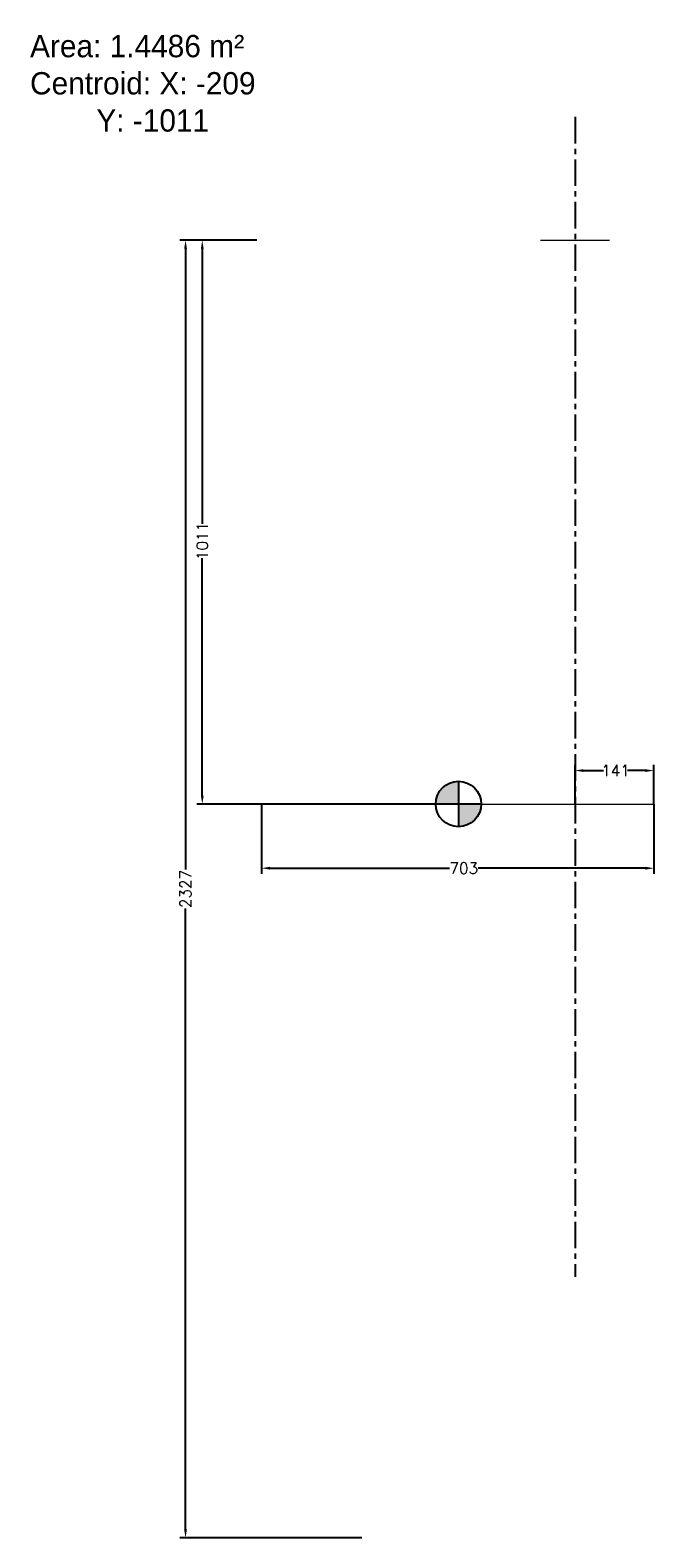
# Model space of a CAD drawing. Header units: millimetres. Extents: x -2249 to -1131, y -1928 to 775.
import ezdxf

# ---------------------------------------------------------------- set-up
doc = ezdxf.new("R2010")
doc.units = ezdxf.units.MM
doc.header["$LTSCALE"] = 1.5
doc.header["$PDMODE"] = 2
doc.header["$PDSIZE"] = 5
doc.linetypes.add('CENTER', pattern=[50.8, 31.75, -6.35, 6.35, -6.35])
doc.layers.get('0').update_dxf_attribs({"linetype": 'CONTINUOUS'})
doc.layers.get('Defpoints').update_dxf_attribs({"linetype": 'CONTINUOUS'})
doc.layers.add('Blade', color=1, linetype='CONTINUOUS', lineweight=15)
doc.layers.add('DIMS', color=7, linetype='CONTINUOUS', lineweight=15)
doc.layers.add('CENTER', color=9, linetype='CENTER')
doc.styles.add('ROMANS', font='romans')
doc.dimstyles.new('Text 20', dxfattribs={"dimtxt": 20, "dimasz": 15, "dimexe": 10, "dimexo": 0, "dimgap": 0, "dimtad": 0, "dimdsep": 46, "dimtxsty": 'ROMANS', "dimcen": 10, "dimazin": 2, "dimtfac": 0.65, "dimtofl": 0, "dimtmove": 0, "dimatfit": 0, "dimfxl": 0, "dimtolj": 1, "dimarcsym": 0})

# ---------------------------------------------------------------- blocks, each defined once
blk = doc.blocks.new('*D3')
at = {"layer": 'Defpoints', "color": 0, "transparency": 16777216}
for p in [(-1842.3, 398.6), (-1940.3, -612.5), (-1481, -612.5)]:
    blk.add_point(p, dxfattribs=at)
at = {"layer": 'DIMS', "color": 0, "lineweight": -2, "transparency": 16777216}
for p, q in [((-1842.3, 398.6), (-1950.3, 398.6)), ((-1940.3, 383.6), (-1940.3, -109.9)), ((-1940.3, -597.5), (-1940.3, -171.8)), ((-1481, -612.5), (-1950.3, -612.5))]:
    blk.add_line(p, q, dxfattribs=at)
at = {"layer": 'DIMS', "color": 0, "transparency": 16777216}
for points in [[(-1942.8, 383.6), (-1937.8, 383.6), (-1940.3, 398.6)], [(-1942.8, -597.5), (-1937.8, -597.5), (-1940.3, -612.5)]]:
    blk.add_solid(points, dxfattribs=at)
at = {"layer": 'DIMS', "color": 0, "transparency": 16777216, "insert": (-1940.3, -140.8), "char_height": 20, "attachment_point": 5, "rotation": 90, "style": 'ROMANS'}
blk.add_mtext('\\A1;1011', dxfattribs=at)
blk = doc.blocks.new('*D4')
at = {"layer": 'Defpoints', "color": 0, "transparency": 16777216}
for p in [(-1842.3, 398.6), (-1970.3, -1928.4), (-1654.1, -1928.4)]:
    blk.add_point(p, dxfattribs=at)
at = {"layer": 'DIMS', "color": 0, "lineweight": -2, "transparency": 16777216}
for p, q in [((-1842.3, 398.6), (-1980.3, 398.6)), ((-1970.3, 383.6), (-1970.3, -729.7)), ((-1970.3, -1913.4), (-1970.3, -800.1)), ((-1654.1, -1928.4), (-1980.3, -1928.4))]:
    blk.add_line(p, q, dxfattribs=at)
at = {"layer": 'DIMS', "color": 0, "transparency": 16777216}
for points in [[(-1972.8, 383.6), (-1967.8, 383.6), (-1970.3, 398.6)], [(-1972.8, -1913.4), (-1967.8, -1913.4), (-1970.3, -1928.4)]]:
    blk.add_solid(points, dxfattribs=at)
at = {"layer": 'DIMS', "color": 0, "transparency": 16777216, "insert": (-1970.3, -764.9), "char_height": 20, "attachment_point": 5, "rotation": 90, "style": 'ROMANS'}
blk.add_mtext('\\A1;2327', dxfattribs=at)
blk = doc.blocks.new('*D5')
at = {"layer": 'Defpoints', "color": 0, "transparency": 16777216}
for p in [(-1834.1, -612.5), (-1130.6, -612.5), (-1130.6, -727.6)]:
    blk.add_point(p, dxfattribs=at)
at = {"layer": 'DIMS', "color": 0, "lineweight": -2, "transparency": 16777216}
for p, q in [((-1834.1, -612.5), (-1834.1, -737.6)), ((-1130.6, -612.5), (-1130.6, -737.6)), ((-1819.1, -727.6), (-1497.1, -727.6)), ((-1145.6, -727.6), (-1445.7, -727.6))]:
    blk.add_line(p, q, dxfattribs=at)
at = {"layer": 'DIMS', "color": 0, "transparency": 16777216}
for points in [[(-1819.1, -725.1), (-1819.1, -730.1), (-1834.1, -727.6)], [(-1145.6, -725.1), (-1145.6, -730.1), (-1130.6, -727.6)]]:
    blk.add_solid(points, dxfattribs=at)
at = {"layer": 'DIMS', "color": 0, "transparency": 16777216, "insert": (-1471.4, -727.6), "char_height": 20, "attachment_point": 5, "style": 'ROMANS'}
blk.add_mtext('\\A1;703', dxfattribs=at)
blk = doc.blocks.new('*D6')
at = {"layer": 'Defpoints', "color": 0, "transparency": 16777216}
for p in [(-1130.6, -552.5), (-1272, -612.5), (-1130.6, -612.5)]:
    blk.add_point(p, dxfattribs=at)
at = {"layer": 'DIMS', "color": 0, "lineweight": -2, "transparency": 16777216}
for p, q in [((-1272, -612.5), (-1272, -542.5)), ((-1257, -552.5), (-1220.7, -552.5)), ((-1145.6, -552.5), (-1177.8, -552.5)), ((-1130.6, -612.5), (-1130.6, -542.5))]:
    blk.add_line(p, q, dxfattribs=at)
at = {"layer": 'DIMS', "color": 0, "transparency": 16777216}
for points in [[(-1257, -550), (-1257, -555), (-1272, -552.5)], [(-1145.6, -550), (-1145.6, -555), (-1130.6, -552.5)]]:
    blk.add_solid(points, dxfattribs=at)
at = {"layer": 'DIMS', "color": 0, "transparency": 16777216, "insert": (-1199.3, -552.5), "char_height": 20, "attachment_point": 5, "style": 'ROMANS'}
blk.add_mtext('\\A1;141', dxfattribs=at)

msp = doc.modelspace()

# ---------------------------------------------------------------- hatches: boundary and pattern name
h = msp.add_hatch(color=256)
h.paths.add_polyline_path([(-1481, -612.5), (-1481, -653.3, 0.414214), (-1440.2, -612.5)])
h.paths.add_polyline_path([(-1481, -571.7, 0.414214), (-1521.8, -612.5), (-1481, -612.5)])

# ---------------------------------------------------------------- linework, layer by layer
for p, q in [((-1481, -571.7), (-1481, -653.3)), ((-1440.2, -612.5), (-1521.8, -612.5))]:
    msp.add_line(p, q)
msp.add_circle((-1481, -612.5), 40.8)
at = {"layer": 'Blade'}
msp.add_line((-1334, 398.5), (-1210, 398.5), dxfattribs=at)
at = {"layer": 'CENTER'}
msp.add_line((-1272, 619.7), (-1272, -1460.5), dxfattribs=at)
at = {"layer": 'DIMS'}
msp.add_line((-1834.1, -612.5), (-1130.6, -612.5), dxfattribs=at)

# ---------------------------------------------------------------- texts
at = {"layer": 'DIMS', "insert": (-2249.1, 766.7), "char_height": 40, "attachment_point": 1}
msp.add_mtext_dynamic_manual_height_columns('Area: 1.4486 m{\\fArial|b0|i0|c0|p34;²\\P}Centroid: X: -209\\P        Y: -1011', width=716.252, gutter_width=100, heights=[0], dxfattribs=at)

# ---------------------------------------------------------------- dimensions: what is measured, and where the dimension line sits
at = {"layer": 'DIMS'}
dim = msp.add_linear_dim(base=(-1970.3, -1928.4), p1=(-1842.3, 398.6), p2=(-1654.1, -1928.4), angle=90, dimstyle='Text 20', override={"dimdec": 0}, dxfattribs=at)
dim.commit()
dim.dimension.update_dxf_attribs({"geometry": '*D4', "text_midpoint": (-1970.3, -764.9)})
dim = msp.add_linear_dim(base=(-1940.3, -612.5), p1=(-1842.3, 398.6), p2=(-1481, -612.5), angle=90, dimstyle='Text 20', override={"dimdec": 0}, dxfattribs=at)
dim.commit()
dim.dimension.update_dxf_attribs({"geometry": '*D3', "text_midpoint": (-1940.3, -140.8), "dimtype": 160})
for base, p1, p2, picture, middle in [((-1130.6, -552.5), (-1272, -612.5), (-1130.6, -612.5), '*D6', (-1199.3, -552.5)), ((-1130.6356, -727.6378), (-1834.1205, -612.5), (-1130.6356, -612.5), '*D5', (-1471.3689, -727.6378))]:
    dim = msp.add_linear_dim(base=base, p1=p1, p2=p2, dimstyle='Text 20', override={"dimdec": 0}, dxfattribs=at)
    dim.commit()
    dim.dimension.update_dxf_attribs({"geometry": picture, "text_midpoint": middle, "dimtype": 160})

doc.saveas('drawing.dxf')
